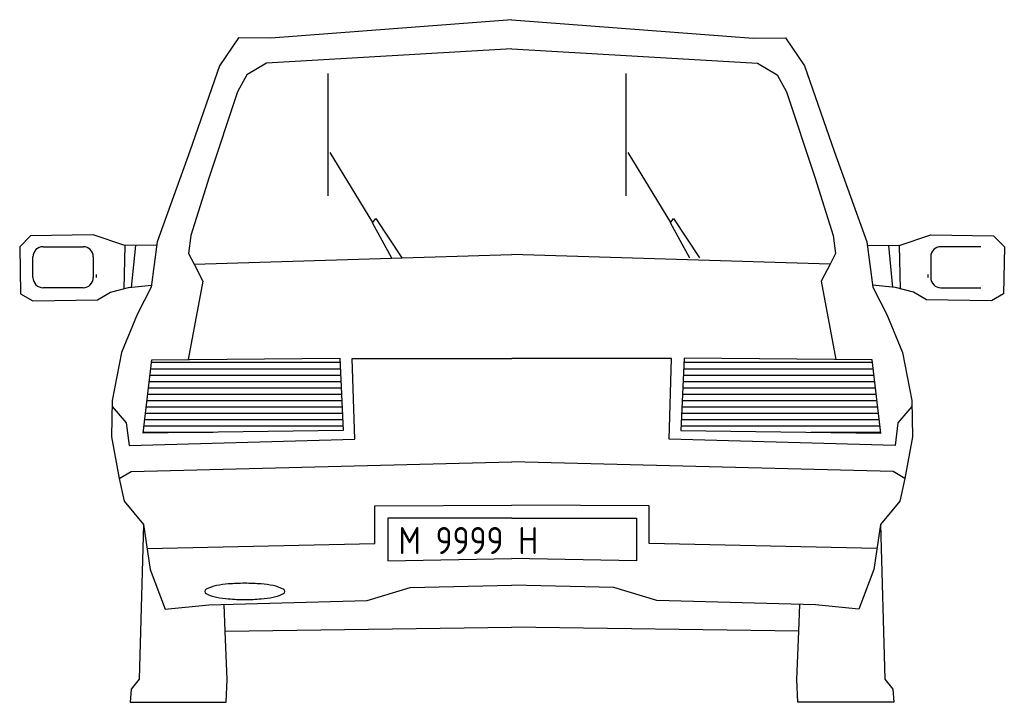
# Model space of a CAD drawing. Extents: x 24.55 to 26.52, y -8.01 to -6.64.
import ezdxf

# ---------------------------------------------------------------- set-up
doc = ezdxf.new("R2010")
doc.units = 0
doc.header["$MEASUREMENT"] = 0
doc.layers.get('0').update_dxf_attribs({"linetype": 'CONTINUOUS'})
doc.styles.add('ROMANS', font='ARCHITXT.shx', dxfattribs={"width": 1.5, "height": 0.06})

# ---------------------------------------------------------------- blocks, each defined once
blk = doc.blocks.new('*X18')
at = {"color": 0}
for p, q in [((0.0932, 0.7), (0.4644, 0.7)), ((0.0917, 0.6875), (0.465, 0.6875)), ((0.0888, 0.6625), (0.4661, 0.6625)), ((0.0902, 0.675), (0.4656, 0.675)), ((0.0873, 0.65), (0.4667, 0.65)), ((0.0843, 0.625), (0.4678, 0.625)), ((0.0858, 0.6375), (0.4673, 0.6375)), ((0.0828, 0.6125), (0.4684, 0.6125)), ((0.0798, 0.5875), (0.4695, 0.5875)), ((0.0813, 0.6), (0.469, 0.6)), ((0.0768, 0.5625), (0.2143, 0.5625)), ((0.0783, 0.575), (0.4701, 0.575))]:
    blk.add_line(p, q, dxfattribs=at)
blk = doc.blocks.new('*X19')
at = {"color": 0}
for p, q in [((1.1417, 0.7), (1.5129, 0.7)), ((1.1411, 0.6875), (1.5144, 0.6875)), ((1.14, 0.6625), (1.5174, 0.6625)), ((1.1405, 0.675), (1.5159, 0.675)), ((1.1394, 0.65), (1.5189, 0.65)), ((1.1383, 0.625), (1.5218, 0.625)), ((1.1388, 0.6375), (1.5203, 0.6375)), ((1.1377, 0.6125), (1.5233, 0.6125)), ((1.1366, 0.5875), (1.5263, 0.5875)), ((1.1371, 0.6), (1.5248, 0.6)), ((1.136, 0.575), (1.5278, 0.575)), ((1.3918, 0.5625), (1.5293, 0.5625))]:
    blk.add_line(p, q, dxfattribs=at)
blk = doc.blocks.new('CAFRE')
for p, q in [((-0.0019, 1.3728), (-0.4863, 1.3359)), ((-0.0019, 1.3728), (0.4825, 1.3359)), ((-0.551, 1.3365), (-0.5894, 1.2799)), ((-0.4863, 1.3359), (-0.551, 1.3365)), ((-0.4863, 1.3359), (-0.4863, 1.3359)), ((0.4825, 1.3359), (0.5473, 1.3365)), ((0.4825, 1.3359), (0.4825, 1.3359)), ((0.5473, 1.3365), (0.5857, 1.2799)), ((-0.5894, 1.2799), (-0.649, 1.1086)), ((0.5857, 1.2799), (0.6453, 1.1086)), ((-0.649, 1.1086), (-0.7144, 0.9267)), ((0.6453, 1.1086), (0.7107, 0.9267)), ((-0.9437, 0.9168), (-0.8633, 0.9168)), ((-0.7798, 0.9189), (-0.7815, 0.8322)), ((-0.7582, 0.9193), (-0.7665, 0.8351)), ((-0.7144, 0.9267), (-0.7266, 0.8353)), ((0.7107, 0.9267), (0.7228, 0.8353)), ((0.7545, 0.9193), (0.7627, 0.8351)), ((0.776, 0.9189), (0.7778, 0.8322)), ((0.9399, 0.9168), (0.8596, 0.9168)), ((-0.9641, 0.8547), (-0.9641, 0.8964)), ((-0.8429, 0.8964), (-0.8429, 0.8547)), ((0.8392, 0.8964), (0.8392, 0.8547)), ((-0.8371, 0.8609), (-0.8371, 0.8547)), ((0.8334, 0.8609), (0.8334, 0.8547)), ((-0.8633, 0.8343), (-0.9437, 0.8343)), ((-0.7266, 0.8353), (-0.755, 0.7809)), ((0.7228, 0.8353), (0.7512, 0.7809)), ((0.8596, 0.8343), (0.9399, 0.8343)), ((-0.755, 0.7809), (-0.7864, 0.7045)), ((0.7512, 0.7809), (0.7827, 0.7045)), ((-0.7864, 0.7045), (-0.8049, 0.6078)), ((0.7827, 0.7045), (0.8012, 0.6078)), ((-0.8049, 0.6078), (-0.8064, 0.5347)), ((0.8012, 0.6078), (0.8027, 0.5347)), ((-0.8064, 0.5347), (-0.7908, 0.4509)), ((0.8027, 0.5347), (0.787, 0.4509)), ((-0.7908, 0.4509), (-0.7807, 0.4053)), ((0.787, 0.4509), (0.777, 0.4053)), ((-0.7807, 0.4053), (-0.7423, 0.3588)), ((0.777, 0.4053), (0.7386, 0.3588)), ((-0.7423, 0.3588), (-0.7508, 0.0483)), ((0.7386, 0.3588), (0.7471, 0.0483)), ((-0.5778, 0.1445), (-0.0019, 0.1527)), ((-0.5742, 0.0474), (-0.5778, 0.1445)), ((0.5741, 0.1445), (-0.0019, 0.1527)), ((0.5705, 0.0474), (0.5741, 0.1445)), ((-0.7508, 0.0483), (-0.7668, 0.0276)), ((-0.7508, 0.0483), (-0.7508, 0.0483)), ((-0.5762, 0.0017), (-0.5742, 0.0474)), ((0.5725, 0.0017), (0.5705, 0.0474)), ((0.7471, 0.0483), (0.7631, 0.0276)), ((0.7471, 0.0483), (0.7471, 0.0483)), ((-0.7668, 0.0276), (-0.769, 0.0015)), ((0.7631, 0.0276), (0.7653, 0.0015)), ((-0.769, 0.0015), (-0.5762, 0.0017)), ((-0.5762, 0.0017), (-0.5762, 0.0017)), ((0.5725, 0.0017), (0.5725, 0.0017)), ((0.7653, 0.0015), (0.5725, 0.0017))]:
    blk.add_line(p, q)
for points in [[(-0.0019, 1.314), (-0.4948, 1.2855), (-0.5345, 1.262), (-0.5532, 1.2279), (-0.6104, 1.0567), (-0.6469, 0.9396), (-0.6518, 0.9028), (-0.6406, 0.8814), (-0.0019, 0.901)], [(-0.0019, 1.314), (0.4911, 1.2855), (0.5308, 1.262), (0.5495, 1.2279), (0.6067, 1.0567), (0.6432, 0.9396), (0.6481, 0.9028), (0.6369, 0.8814), (-0.0019, 0.901)], [(-0.3712, 1.0189), (-0.3712, 1.2646)], [(0.2271, 1.0189), (0.2271, 1.2646)], [(-0.2813, 0.9656), (-0.3668, 1.1059)], [(0.317, 0.9656), (0.2314, 1.1059)], [(-0.243, 0.8936), (-0.2821, 0.9646), (-0.2756, 0.9733), (-0.2234, 0.8942)], [(0.3552, 0.8936), (0.3162, 0.9646), (0.3227, 0.9733), (0.3749, 0.8942)], [(-0.7153, 0.9201), (-0.7798, 0.9189), (-0.8429, 0.9407), (-0.9689, 0.9385), (-0.9907, 0.9168), (-0.9891, 0.8223), (-0.9646, 0.8081), (-0.8342, 0.8102), (-0.8081, 0.8255), (-0.7725, 0.8345), (-0.726, 0.8392)], [(0.7116, 0.9201), (0.776, 0.9189), (0.8392, 0.9407), (0.9652, 0.9385), (0.987, 0.9168), (0.9854, 0.8223), (0.9609, 0.8081), (0.8305, 0.8102), (0.8044, 0.8255), (0.7687, 0.8345), (0.7223, 0.8392)], [(-0.6406, 0.8814), (-0.6226, 0.8475), (-0.6523, 0.6899)], [(0.6369, 0.8814), (0.6189, 0.8475), (0.6485, 0.6899)], [(-0.8052, 0.5956), (-0.777, 0.5629), (-0.7711, 0.5172), (-0.3174, 0.5299), (-0.3226, 0.6925), (-0.0019, 0.6925)], [(0.8014, 0.5956), (0.7733, 0.5629), (0.7674, 0.5172), (0.3137, 0.5299), (0.3188, 0.6925), (-0.0019, 0.6925)], [(-0.7908, 0.4509), (-0.7671, 0.4652), (-0.0019, 0.4845)], [(0.787, 0.4509), (0.7634, 0.4652), (-0.0019, 0.4845)], [(-0.7349, 0.3102), (-0.2775, 0.3205), (-0.2775, 0.3962), (-0.0019, 0.3974)], [(0.7312, 0.3102), (0.2738, 0.3205), (0.2738, 0.3962), (-0.0019, 0.3974)], [(-0.7423, 0.3588), (-0.7285, 0.2683), (-0.6984, 0.1889), (-0.6111, 0.1975), (-0.2929, 0.206), (-0.2062, 0.2322), (-0.0019, 0.2367)], [(-0.0019, 0.3717), (-0.2516, 0.3717), (-0.2516, 0.2857), (-0.0019, 0.2902)], [(-0.0019, 0.3717), (0.2479, 0.3717), (0.2479, 0.2857), (-0.0019, 0.2902)], [(0.7386, 0.3588), (0.7248, 0.2683), (0.6947, 0.1889), (0.6074, 0.1975), (0.2892, 0.206), (0.2025, 0.2322), (-0.0019, 0.2367)], [(-0.5778, 0.1445), (-0.5799, 0.1983)], [(0.5741, 0.1445), (0.5762, 0.1983)]]:
    blk.add_lwpolyline(points)
for points in [[(-0.3476, 0.6928), (-0.3411, 0.5478), (-0.7428, 0.5424), (-0.7253, 0.6892)], [(0.3439, 0.6928), (0.3373, 0.5478), (0.7391, 0.5424), (0.7216, 0.6892)]]:
    blk.add_lwpolyline(points, close=True)
blk.add_lwpolyline([(-0.5386, 0.208, 0.020949), (-0.5054, 0.2094, 0.02907), (-0.4817, 0.2128, 0.063875), (-0.4609, 0.2199, 0.286367), (-0.4581, 0.2243, 0.286367), (-0.4609, 0.2288, 0.063875), (-0.4817, 0.2359, 0.02907), (-0.5054, 0.2392, 0.020949), (-0.5386, 0.2406, 0.020949), (-0.5717, 0.2392, 0.02907), (-0.5954, 0.2359, 0.063875), (-0.6162, 0.2288, 0.286367), (-0.619, 0.2243, 0.286367), (-0.6162, 0.2199, 0.063875), (-0.5954, 0.2128, 0.02907), (-0.5717, 0.2094, 0.020949)], format="xyb", close=True)
for centre, start, end in [((-0.9437, 0.8964), 90, 180), ((-0.8633, 0.8964), 0, 90), ((0.8596, 0.8964), 90, 180), ((-0.9437, 0.8547), 180, 270), ((-0.8633, 0.8547), 270, 0), ((0.8596, 0.8547), 180, 270)]:
    blk.add_arc(centre, 0.0204, start, end)
at = {"xscale": 1.02, "yscale": 1.02, "zscale": 1.02}
for name in ['*X18', '*X19']:
    blk.add_blockref(name, (-0.821, -0.0295), dxfattribs=at)
at = {"style": 'ROMANS'}
blk.add_text('M 9999 H', height=0.05435, dxfattribs=at).set_placement((-0.2299, 0.2993))

msp = doc.modelspace()

# ---------------------------------------------------------------- block references
msp.add_blockref('CAFRE', (25.5361, -8.0164))

doc.saveas('drawing.dxf')
